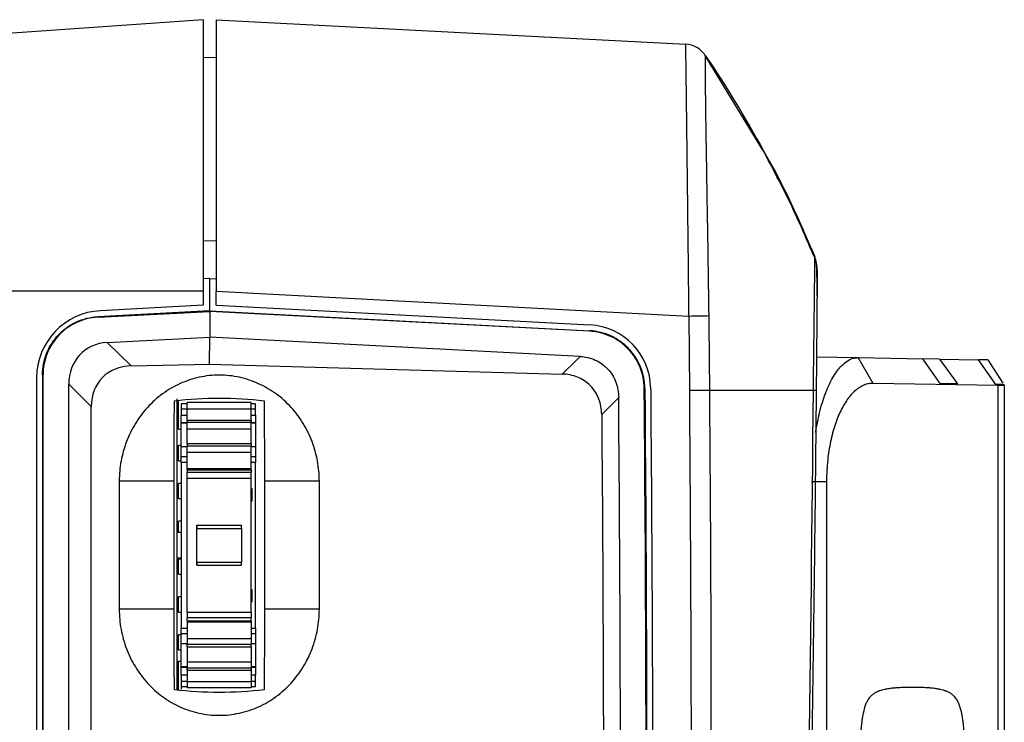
# Model space of a CAD drawing. Header units: millimetres. Extents: x 15 to 415, y 5 to 292.
# Tile 5 of 15: x 43 to 82, y 216 to 244. Entities that reach past the tile are written whole.
import ezdxf

# ---------------------------------------------------------------- set-up
doc = ezdxf.new("R2010")
doc.units = ezdxf.units.MM

msp = doc.modelspace()

# ---------------------------------------------------------------- linework, layer by layer
at = {"color": 7, "linetype": 'Continuous', "lineweight": 25}
for p, q in [((50.511, 243.836), (42.363, 243.267)), ((51.019, 243.841), (69.637, 242.865)), ((69.637, 242.865), (69.637, 242.865)), ((72.696, 238.672), (70.411, 242.427)), ((51.019, 242.326), (50.511, 242.335)), ((51.019, 235.074), (50.511, 235.066)), ((74.746, 234.436), (74.746, 234.45)), ((74.845, 233.878), (74.846, 233.952)), ((50.765, 233.583), (50.511, 233.569)), ((50.776, 233.582), (50.765, 233.583)), ((50.776, 232.297), (50.776, 233.582)), ((50.776, 233.582), (51.019, 233.569)), ((50.511, 233.074), (42.354, 233.074)), ((50.511, 233.074), (50.511, 232.517)), ((69.76, 232.078), (51.019, 233.061)), ((51.019, 232.517), (51.019, 233.061)), ((74.837, 232.797), (74.835, 232.639)), ((50.765, 232.298), (46.326, 232.065)), ((46.328, 232.043), (50.765, 232.276)), ((50.511, 232.517), (46.435, 232.303)), ((50.765, 232.298), (50.765, 232.276)), ((50.776, 232.297), (50.765, 232.298)), ((50.765, 232.276), (50.765, 231.258)), ((65.824, 231.486), (50.765, 232.276)), ((50.776, 232.297), (65.825, 231.509)), ((51.019, 232.517), (65.837, 231.74)), ((46.326, 232.065), (46.328, 232.043)), ((69.791, 229.133), (69.764, 232.078)), ((65.824, 231.486), (65.825, 231.509)), ((74.826, 231.492), (74.826, 231.432)), ((46.707, 231.046), (50.765, 231.258)), ((46.707, 231.046), (47.65, 230.121)), ((50.761, 230.182), (50.765, 231.258)), ((65.448, 230.489), (50.765, 231.258)), ((74.817, 230.471), (76.472, 230.442)), ((77.066, 229.423), (76.472, 230.442)), ((76.472, 230.442), (79.027, 230.397)), ((79.722, 229.414), (79.027, 230.397)), ((79.696, 230.386), (79.027, 230.397)), ((79.696, 230.386), (80.402, 229.402)), ((79.696, 230.386), (81.236, 230.359)), ((81.931, 229.375), (81.236, 230.359)), ((81.604, 230.352), (81.236, 230.359)), ((81.604, 230.352), (82.199, 229.431)), ((47.65, 230.121), (50.761, 230.182)), ((50.761, 230.182), (64.737, 229.791)), ((43.907, 229.64), (43.907, 180.429)), ((44.161, 229.76), (44.139, 229.76)), ((44.139, 229.76), (44.139, 180.309)), ((44.161, 180.309), (44.161, 229.76)), ((45.177, 180.683), (45.177, 229.386)), ((46.071, 228.51), (45.177, 229.386)), ((67.991, 229.121), (67.99, 229.222)), ((68.013, 229.222), (67.99, 229.222)), ((68.014, 229.121), (67.991, 229.121)), ((68.013, 229.222), (68.014, 229.121)), ((68.244, 229.224), (68.245, 229.123)), ((74.697, 229.139), (70.576, 229.139)), ((82.023, 229.337), (77.066, 229.423)), ((80.402, 229.402), (79.722, 229.414)), ((82.002, 229.374), (81.931, 229.375)), ((82.023, 229.337), (82.002, 229.374)), ((82.023, 190.156), (82.023, 229.337)), ((82.261, 229.334), (82.237, 229.371)), ((82.261, 229.334), (82.261, 190.159)), ((49.47, 217.268), (49.47, 228.743)), ((49.476, 223.505), (49.476, 228.803)), ((49.533, 227.607), (49.533, 228.746)), ((66.977, 228.855), (66.303, 228.193)), ((46.071, 181.56), (46.071, 228.51)), ((49.871, 228.607), (49.633, 228.607)), ((49.633, 228.607), (49.633, 228.408)), ((49.633, 228.408), (49.633, 228.162)), ((52.411, 228.659), (49.871, 228.659)), ((49.871, 228.406), (49.871, 228.659)), ((49.871, 228.406), (52.411, 228.406)), ((49.871, 227.916), (49.871, 228.406)), ((52.411, 228.406), (52.411, 228.659)), ((52.583, 228.607), (52.411, 228.607)), ((52.411, 227.916), (52.411, 228.406)), ((52.583, 228.408), (52.583, 228.607)), ((52.583, 228.162), (52.583, 228.408)), ((49.633, 227.876), (49.633, 228.162)), ((49.871, 227.96), (52.411, 227.96)), ((52.411, 227.96), (52.411, 227.873)), ((52.583, 228.162), (52.583, 227.876)), ((49.47, 227.628), (49.476, 227.628)), ((49.533, 227.607), (49.633, 227.607)), ((49.633, 227.876), (49.871, 227.876)), ((49.633, 227.855), (49.633, 227.876)), ((49.633, 227.855), (49.871, 227.855)), ((49.633, 226.921), (49.633, 227.855)), ((52.411, 227.873), (49.871, 227.873)), ((49.871, 227.623), (49.871, 227.873)), ((49.871, 227.623), (52.411, 227.623)), ((52.411, 227.876), (52.583, 227.876)), ((52.411, 227.623), (52.411, 227.873)), ((52.411, 227.855), (52.583, 227.855)), ((52.411, 227.04), (52.411, 227.623)), ((52.583, 227.876), (52.583, 227.855)), ((52.583, 227.855), (52.583, 226.921)), ((49.633, 226.955), (49.533, 226.955)), ((49.533, 226.355), (49.533, 226.955)), ((49.633, 226.921), (49.871, 226.921)), ((49.633, 226.519), (49.633, 226.921)), ((49.871, 227.04), (52.411, 227.04)), ((52.411, 226.938), (49.871, 226.938)), ((49.871, 226.7), (49.871, 226.938)), ((52.411, 227.04), (52.411, 226.938)), ((52.411, 226.7), (52.411, 226.938)), ((52.411, 226.921), (52.583, 226.921)), ((52.583, 226.921), (52.583, 226.519)), ((49.533, 226.355), (49.633, 226.355)), ((49.633, 226.519), (49.871, 226.519)), ((49.633, 226.291), (49.633, 226.519)), ((49.871, 226.7), (52.411, 226.7)), ((49.871, 226.041), (49.871, 226.7)), ((52.411, 226.041), (52.411, 226.7)), ((52.411, 226.519), (52.583, 226.519)), ((52.583, 226.519), (52.583, 226.291)), ((49.633, 226.291), (49.633, 219.719)), ((49.871, 226.291), (49.633, 226.291)), ((49.871, 226.041), (52.411, 226.041)), ((49.871, 225.997), (49.871, 226.041)), ((49.871, 225.997), (52.411, 225.997)), ((49.871, 225.997), (49.871, 225.885)), ((52.583, 226.291), (52.411, 226.291)), ((52.411, 225.997), (52.411, 226.041)), ((52.411, 225.997), (52.411, 225.885)), ((52.583, 219.719), (52.583, 226.291)), ((52.411, 225.885), (49.871, 225.885)), ((49.871, 225.665), (49.871, 225.885)), ((49.871, 225.665), (52.411, 225.665)), ((49.871, 220.345), (49.871, 225.665)), ((52.411, 225.665), (52.411, 225.885)), ((52.411, 220.345), (52.411, 225.665)), ((49.359, 225.545), (47.181, 225.545)), ((47.181, 225.545), (47.181, 220.465)), ((49.359, 220.465), (49.359, 225.545)), ((49.633, 225.455), (49.533, 225.455)), ((49.533, 224.855), (49.533, 225.455)), ((52.433, 225.255), (52.411, 225.255)), ((52.433, 225.255), (52.433, 224.755)), ((55.112, 225.545), (52.933, 225.545)), ((52.933, 225.545), (52.933, 220.465)), ((55.112, 220.465), (55.112, 225.545)), ((75.216, 225.522), (74.622, 225.522)), ((75.216, 225.522), (75.216, 193.97)), ((49.47, 224.837), (49.476, 224.837)), ((49.533, 224.855), (49.633, 224.855)), ((52.411, 224.755), (52.433, 224.755)), ((49.47, 224.297), (49.476, 224.297)), ((49.633, 223.955), (49.533, 223.955)), ((49.533, 223.505), (49.533, 223.955)), ((50.256, 223.799), (50.256, 223.672)), ((50.256, 222.211), (50.256, 223.799)), ((50.256, 223.799), (52.026, 223.799)), ((50.256, 223.672), (52.026, 223.672)), ((50.256, 222.338), (50.256, 223.672)), ((52.026, 223.672), (52.026, 223.799)), ((52.026, 223.672), (52.026, 222.338)), ((49.633, 223.505), (49.47, 223.505)), ((49.47, 222.505), (49.633, 222.505)), ((49.476, 217.267), (49.476, 222.505)), ((49.633, 222.455), (49.533, 222.455)), ((49.533, 221.855), (49.533, 222.455)), ((50.256, 222.338), (52.026, 222.338)), ((50.256, 222.338), (50.256, 222.211)), ((50.256, 222.211), (52.026, 222.211)), ((52.026, 222.211), (52.026, 222.338)), ((49.533, 221.855), (49.633, 221.855)), ((49.633, 220.955), (49.533, 220.955)), ((49.533, 220.355), (49.533, 220.955)), ((52.411, 221.255), (52.433, 221.255)), ((52.433, 221.255), (52.433, 220.755)), ((49.476, 220.697), (49.47, 220.697)), ((52.433, 220.755), (52.411, 220.755)), ((49.359, 220.465), (47.181, 220.465)), ((49.533, 220.355), (49.633, 220.355)), ((49.871, 220.345), (52.411, 220.345)), ((49.871, 220.345), (49.871, 220.126)), ((52.411, 220.126), (49.871, 220.126)), ((49.871, 220.013), (49.871, 220.126)), ((52.411, 220.345), (52.411, 220.126)), ((52.411, 220.013), (52.411, 220.126)), ((55.112, 220.465), (52.933, 220.465)), ((49.871, 220.013), (52.411, 220.013)), ((49.871, 220.013), (49.871, 219.969)), ((49.871, 219.969), (52.411, 219.969)), ((49.871, 219.969), (49.871, 219.31)), ((52.411, 220.013), (52.411, 219.969)), ((52.411, 219.969), (52.411, 219.31)), ((49.633, 219.455), (49.533, 219.455)), ((49.533, 218.855), (49.533, 219.455)), ((49.633, 219.719), (49.871, 219.719)), ((49.633, 219.491), (49.633, 219.719)), ((49.871, 219.491), (49.633, 219.491)), ((49.633, 219.089), (49.633, 219.491)), ((52.411, 219.719), (52.583, 219.719)), ((52.583, 219.491), (52.411, 219.491)), ((52.583, 219.719), (52.583, 219.491)), ((52.583, 219.491), (52.583, 219.089)), ((49.871, 219.089), (49.633, 219.089)), ((49.633, 218.183), (49.633, 219.089)), ((49.871, 219.31), (52.411, 219.31)), ((49.871, 219.31), (49.871, 219.072)), ((52.411, 219.072), (49.871, 219.072)), ((49.871, 218.97), (52.411, 218.97)), ((52.411, 219.31), (52.411, 219.072)), ((52.583, 219.089), (52.411, 219.089)), ((52.411, 218.97), (52.411, 219.072)), ((52.411, 218.97), (52.411, 218.387)), ((52.583, 219.089), (52.583, 218.183)), ((49.533, 218.855), (49.633, 218.855)), ((49.533, 217.264), (49.533, 218.403)), ((49.533, 218.403), (49.633, 218.403)), ((49.871, 218.183), (49.633, 218.183)), ((49.633, 218.161), (49.633, 218.183)), ((49.871, 218.161), (49.633, 218.161)), ((49.633, 217.848), (49.633, 218.161)), ((49.871, 218.387), (52.411, 218.387)), ((49.871, 218.387), (49.871, 218.137)), ((52.411, 218.387), (52.411, 218.137)), ((52.583, 218.183), (52.411, 218.183)), ((52.583, 218.161), (52.411, 218.161)), ((52.583, 218.183), (52.583, 218.161)), ((52.583, 218.161), (52.583, 217.848)), ((49.633, 217.848), (49.633, 217.602)), ((52.411, 218.137), (49.871, 218.137)), ((49.871, 218.094), (49.871, 217.604)), ((49.871, 218.05), (52.411, 218.05)), ((52.411, 218.05), (52.411, 218.137)), ((52.411, 218.094), (52.411, 217.604)), ((52.583, 217.602), (52.583, 217.848)), ((49.633, 217.602), (49.633, 217.403)), ((49.633, 217.403), (49.871, 217.403)), ((49.633, 217.403), (49.633, 217.303)), ((49.871, 217.604), (52.411, 217.604)), ((49.871, 217.604), (49.871, 217.351)), ((52.411, 217.604), (52.411, 217.351)), ((52.411, 217.403), (52.583, 217.403)), ((52.583, 217.403), (52.583, 217.602)), ((52.411, 217.351), (49.871, 217.351))]:
    msp.add_line(p, q, dxfattribs=at)
at = {"color": 8, "linetype": 'Continuous', "lineweight": 25}
for p, q in [((49.633, 228.408), (49.871, 228.408)), ((52.411, 228.408), (52.583, 228.408)), ((49.633, 228.162), (49.871, 228.162)), ((52.411, 228.162), (52.583, 228.162)), ((49.871, 217.848), (49.633, 217.848)), ((52.583, 217.848), (52.411, 217.848)), ((49.871, 217.602), (49.633, 217.602)), ((52.583, 217.602), (52.411, 217.602))]:
    msp.add_line(p, q, dxfattribs=at)
at = {"color": 7, "linetype": 'Continuous', "lineweight": 25, "flags": 128}
for points in [[(64.737, 229.791), (65.302, 230.345), (65.448, 230.489)], [(49.871, 227.96), (49.871, 227.95), (49.871, 227.939), (49.871, 227.928), (49.871, 227.917), (49.871, 227.906), (49.871, 227.895), (49.871, 227.884), (49.871, 227.873)], [(49.871, 227.04), (49.871, 227.116), (49.871, 227.191), (49.871, 227.265), (49.871, 227.339), (49.871, 227.411), (49.871, 227.483), (49.871, 227.554), (49.871, 227.623)], [(49.871, 227.04), (49.871, 227.027), (49.871, 227.015), (49.871, 227.002), (49.871, 226.989), (49.871, 226.977), (49.871, 226.964), (49.871, 226.951), (49.871, 226.938)], [(49.871, 218.97), (49.871, 218.983), (49.871, 218.995), (49.871, 219.008), (49.871, 219.021), (49.871, 219.033), (49.871, 219.046), (49.871, 219.059), (49.871, 219.072)], [(49.871, 218.97), (49.871, 218.894), (49.871, 218.819), (49.871, 218.745), (49.871, 218.671), (49.871, 218.599), (49.871, 218.527), (49.871, 218.456), (49.871, 218.387)], [(49.871, 218.05), (49.871, 218.061), (49.871, 218.071), (49.871, 218.082), (49.871, 218.093), (49.871, 218.104), (49.871, 218.115), (49.871, 218.126), (49.871, 218.137)]]:
    msp.add_lwpolyline(points, dxfattribs=at)
at = {"color": 7, "linetype": 'Continuous', "lineweight": 25}
for centre, radius, start, end in [((46.574, 229.64), 2.667, 93, 180), ((65.705, 229.204), 2.54, 0.4671, 87)]:
    msp.add_arc(centre, radius, start, end, dxfattribs=at)
for centre, major_axis, ratio, start_param, end_param in [((47.077, 229.103), (-1.334, 1.569), 0.862158, 5.700596, 7.075276), ((48.033, 228.166), (1.516, -1.487), 0.837283, 2.454253, 3.828933)]:
    msp.add_ellipse(centre, major_axis=major_axis, ratio=ratio, start_param=start_param, end_param=end_param, dxfattribs=at)
for points, knots in [([(50.511, 243.836), (50.511, 243.836), (50.511, 243.8), (50.511, 243.631), (50.511, 243.498), (50.511, 243.198), (50.511, 243.081), (50.511, 242.806), (50.511, 242.649), (50.511, 242.297), (50.511, 242.102), (50.511, 241.666), (50.511, 241.424), (50.511, 240.652), (50.511, 240.071), (50.511, 238.786), (50.511, 238.111), (50.511, 236.715), (50.511, 235.99), (50.511, 234.538), (50.511, 233.808), (50.511, 233.074)], [0, 0, 0, 0, 0.125, 0.125, 0.25, 0.25, 0.3125, 0.3125, 0.375, 0.375, 0.4375, 0.4375, 0.5, 0.5, 0.625, 0.625, 0.75, 0.75, 0.875, 0.875, 1, 1, 1, 1]), ([(51.019, 243.841), (51.019, 243.841), (51.019, 243.804), (51.019, 243.631), (51.019, 243.496), (51.019, 243.188), (51.019, 243.068), (51.019, 242.792), (51.019, 242.635), (51.019, 242.281), (51.019, 242.083), (51.019, 241.641), (51.019, 241.398), (51.019, 240.623), (51.019, 240.04), (51.019, 238.754), (51.019, 238.079), (51.019, 236.684), (51.019, 235.96), (51.019, 234.513), (51.019, 233.788), (51.019, 233.061)], [0, 0, 0, 0, 0.125, 0.125, 0.25, 0.25, 0.3125, 0.3125, 0.375, 0.375, 0.4375, 0.4375, 0.5, 0.5, 0.625, 0.625, 0.75, 0.75, 0.875, 0.875, 1, 1, 1, 1]), ([(69.764, 232.078), (69.762, 232.235), (69.759, 232.546), (69.754, 233.006), (69.749, 233.456), (69.744, 233.894), (69.74, 234.322), (69.735, 234.739), (69.731, 235.146), (69.726, 235.541), (69.722, 235.926), (69.717, 236.301), (69.713, 236.664), (69.709, 237.018), (69.705, 237.36), (69.701, 237.692), (69.697, 238.014), (69.694, 238.325), (69.69, 238.625), (69.687, 238.915), (69.683, 239.195), (69.68, 239.464), (69.677, 239.723), (69.674, 239.971), (69.671, 240.209), (69.668, 240.437), (69.665, 240.654), (69.662, 240.861), (69.66, 241.058), (69.658, 241.244), (69.655, 241.42), (69.653, 241.586), (69.651, 241.742), (69.649, 241.888), (69.648, 242.023), (69.646, 242.149), (69.644, 242.264), (69.643, 242.369), (69.642, 242.464), (69.641, 242.549), (69.64, 242.623), (69.639, 242.688), (69.638, 242.743), (69.638, 242.788), (69.637, 242.822), (69.637, 242.847), (69.637, 242.862), (69.637, 242.864), (69.637, 242.865)], [0, 0, 0, 0, 0.026913, 0.053216, 0.078927, 0.104062, 0.12864, 0.152679, 0.176199, 0.199221, 0.221768, 0.243864, 0.265533, 0.286801, 0.307695, 0.328245, 0.34848, 0.36843, 0.388129, 0.407609, 0.426905, 0.44605, 0.465082, 0.484035, 0.502946, 0.521852, 0.540787, 0.559789, 0.578891, 0.598129, 0.617537, 0.637146, 0.656989, 0.677095, 0.697493, 0.718212, 0.739276, 0.760712, 0.782542, 0.804789, 0.827473, 0.850613, 0.874229, 0.898338, 0.922954, 0.948094, 0.973772, 1, 1, 1, 1]), ([(70.411, 242.427), (70.328, 242.55), (70.212, 242.66), (69.939, 242.814), (69.785, 242.857), (69.637, 242.865)], [0, 0, 0, 0, 0.5, 0.5, 1, 1, 1, 1]), ([(70.411, 242.427), (70.328, 242.55), (70.212, 242.66), (69.939, 242.814), (69.785, 242.857), (69.637, 242.865)], [0, 0, 0, 0, 0.5, 0.5, 1, 1, 1, 1]), ([(70.411, 242.427), (70.41, 242.425), (70.41, 242.422), (70.409, 242.404), (70.408, 242.376), (70.407, 242.338), (70.406, 242.289), (70.405, 242.231), (70.405, 242.164), (70.404, 242.088), (70.404, 242.003), (70.404, 241.911), (70.405, 241.812), (70.405, 241.708), (70.406, 241.597), (70.406, 241.483), (70.407, 241.365), (70.408, 241.244), (70.409, 241.121), (70.41, 240.998), (70.411, 240.875), (70.412, 240.754), (70.414, 240.634), (70.415, 240.518), (70.416, 240.406), (70.417, 240.298), (70.418, 240.196), (70.419, 240.1), (70.42, 240.011), (70.422, 239.929), (70.426, 239.62), (70.437, 238.953), (70.458, 237.732), (70.479, 236.444), (70.498, 235.292), (70.512, 234.424), (70.524, 233.603), (70.535, 232.831), (70.542, 232.333), (70.545, 232.093)], [0, 0, 0, 0, 0.028077, 0.055383, 0.081916, 0.107677, 0.132669, 0.15689, 0.180332, 0.202995, 0.224879, 0.245988, 0.266328, 0.285891, 0.304672, 0.32267, 0.339886, 0.356321, 0.371981, 0.386868, 0.400982, 0.41432, 0.42688, 0.438663, 0.449667, 0.459894, 0.469344, 0.478018, 0.485916, 0.49304, 0.49939, 0.564758, 0.649542, 0.753614, 0.809184, 0.861616, 0.910892, 0.957013, 1, 1, 1, 1]), ([(70.411, 242.427), (71.236, 241.203), (72.813, 238.611), (74.137, 235.881), (74.746, 234.45)], [0.0506191, 0.0506191, 0.0506191, 0.0506191, 0.5, 0.973503, 0.973503, 0.973503, 0.973503]), ([(74.746, 234.395), (74.435, 235.118), (73.808, 236.575), (73.069, 237.97), (72.697, 238.673)], [0, 0, 0, 0, 0.496275, 1, 1, 1, 1]), ([(74.845, 233.894), (74.841, 233.994), (74.834, 234.194), (74.775, 234.363), (74.746, 234.448)], [0, 0, 0, 0, 0.499278, 1, 1, 1, 1]), ([(74.845, 233.893), (74.841, 233.993), (74.834, 234.194), (74.775, 234.363), (74.746, 234.448)], [0, 0, 0, 0, 0.499578, 1, 1, 1, 1]), ([(74.838, 232.899), (74.839, 233.088), (74.841, 233.487), (74.833, 233.913), (74.808, 234.242), (74.767, 234.376), (74.746, 234.446)], [0, 0, 0, 0, 0.2156697, 0.4557765, 0.7183133, 1, 1, 1, 1]), ([(74.845, 233.894), (74.845, 233.842), (74.844, 233.737), (74.841, 233.385), (74.839, 233.033), (74.838, 232.903)], [0, 0, 0, 0, 0.379321, 0.771158, 1, 1, 1, 1]), ([(74.838, 232.899), (74.837, 232.859), (74.837, 232.779), (74.836, 232.65), (74.834, 232.513), (74.833, 232.369), (74.832, 232.216), (74.831, 232.055), (74.829, 231.887), (74.828, 231.71), (74.826, 231.526), (74.825, 231.334), (74.822, 231.027), (74.818, 230.559), (74.812, 229.892), (74.808, 229.404), (74.805, 229.138)], [0, 0, 0, 0, 0.041111, 0.082655, 0.124783, 0.167641, 0.211367, 0.256088, 0.301926, 0.34899, 0.397385, 0.447202, 0.498527, 0.633809, 0.800791, 1, 1, 1, 1]), ([(44.139, 229.76), (44.139, 229.908), (44.153, 230.053), (44.208, 230.339), (44.249, 230.48), (44.358, 230.753), (44.425, 230.882), (44.582, 231.127), (44.673, 231.244), (44.874, 231.455), (44.983, 231.551), (45.221, 231.721), (45.349, 231.795), (45.744, 231.978), (46.033, 232.05), (46.326, 232.065)], [0, 0, 0, 0, 0.125, 0.125, 0.25, 0.25, 0.375, 0.375, 0.5, 0.5, 0.625, 0.625, 0.75, 0.75, 1, 1, 1, 1]), ([(46.328, 232.043), (46.039, 232.028), (45.753, 231.957), (45.228, 231.715), (44.988, 231.544), (44.59, 231.124), (44.431, 230.876), (44.217, 230.339), (44.161, 230.05), (44.161, 229.76)], [1.623156, 1.623156, 1.623156, 1.623156, 2.002765, 2.002765, 2.382374, 2.382374, 2.761984, 2.761984, 3.141593, 3.141593, 3.141593, 3.141593]), ([(70.545, 232.093), (70.458, 232.091), (70.339, 232.089), (70.065, 232.084), (69.912, 232.081), (69.764, 232.078)], [0, 0, 0, 0, 0.5, 0.5, 1, 1, 1, 1]), ([(70.545, 232.093), (70.548, 231.833), (70.551, 231.578), (70.556, 231.079), (70.559, 230.834), (70.566, 230.104), (70.571, 229.625), (70.576, 229.139)], [0, 0, 0, 0, 0.25, 0.25, 0.5, 0.5, 1, 1, 1, 1]), ([(74.83, 231.941), (74.83, 231.926), (74.828, 231.661), (74.827, 231.585), (74.826, 231.513)], [0, 0, 0, 0, 0.05623, 1, 1, 1, 1]), ([(67.99, 229.222), (67.988, 229.51), (67.931, 229.797), (67.714, 230.33), (67.555, 230.576), (67.157, 230.992), (66.919, 231.162), (66.396, 231.401), (66.112, 231.471), (65.824, 231.486)], [3.149744, 3.149744, 3.149744, 3.149744, 3.527316, 3.527316, 3.904887, 3.904887, 4.282458, 4.282458, 4.660029, 4.660029, 4.660029, 4.660029]), ([(68.013, 229.222), (68.011, 229.369), (67.996, 229.513), (67.94, 229.797), (67.898, 229.938), (67.788, 230.208), (67.721, 230.336), (67.564, 230.579), (67.472, 230.695), (67.272, 230.904), (67.163, 230.999), (66.926, 231.167), (66.799, 231.241), (66.405, 231.422), (66.118, 231.493), (65.825, 231.509)], [0, 0, 0, 0, 0.125, 0.125, 0.25, 0.25, 0.375, 0.375, 0.5, 0.5, 0.625, 0.625, 0.75, 0.75, 1, 1, 1, 1]), ([(65.448, 230.489), (65.656, 230.478), (65.858, 230.431), (66.142, 230.304), (66.231, 230.253), (66.398, 230.134), (66.477, 230.064), (66.687, 229.838), (66.796, 229.657), (66.94, 229.271), (66.976, 229.063), (66.977, 228.855)], [0, 0, 0, 0, 0.25, 0.25, 0.375, 0.375, 0.5, 0.5, 0.75, 0.75, 1, 1, 1, 1]), ([(74.783, 227.484), (74.832, 227.752), (74.935, 228.316), (75.166, 229.04), (75.446, 229.656), (75.73, 230.057), (75.995, 230.293), (76.23, 230.421), (76.391, 230.435), (76.472, 230.442)], [0, 0, 0, 0, 0.150504, 0.316363, 0.484504, 0.654789, 0.76831, 0.882819, 1, 1, 1, 1]), ([(55.112, 225.545), (55.112, 225.813), (55.088, 226.079), (54.992, 226.602), (54.92, 226.864), (54.73, 227.364), (54.613, 227.602), (54.335, 228.057), (54.172, 228.274), (53.811, 228.668), (53.614, 228.846), (53.183, 229.161), (52.948, 229.299), (52.464, 229.519), (52.211, 229.604), (51.685, 229.719), (51.416, 229.749), (50.876, 229.749), (50.611, 229.72), (50.091, 229.606), (49.833, 229.521), (49.346, 229.3), (49.116, 229.165), (48.683, 228.849), (48.482, 228.668), (48.122, 228.275), (47.96, 228.06), (47.679, 227.602), (47.563, 227.363), (47.373, 226.864), (47.3, 226.603), (47.205, 226.077), (47.181, 225.812), (47.181, 225.545)], [0, 0, 0, 0, 0.0625, 0.0625, 0.125, 0.125, 0.1875, 0.1875, 0.25, 0.25, 0.3125, 0.3125, 0.375, 0.375, 0.4375, 0.4375, 0.5, 0.5, 0.5625, 0.5625, 0.625, 0.625, 0.6875, 0.6875, 0.75, 0.75, 0.8125, 0.8125, 0.875, 0.875, 0.9375, 0.9375, 1, 1, 1, 1]), ([(66.303, 228.193), (66.301, 228.402), (66.265, 228.608), (66.153, 228.899), (66.107, 228.991), (65.996, 229.165), (65.93, 229.248), (65.785, 229.396), (65.706, 229.462), (65.534, 229.577), (65.44, 229.627), (65.153, 229.744), (64.946, 229.786), (64.737, 229.791)], [0, 0, 0, 0, 0.25, 0.25, 0.375, 0.375, 0.5, 0.5, 0.625, 0.625, 0.75, 0.75, 1, 1, 1, 1]), ([(67.835, 180.819), (67.969, 188.869), (68.039, 196.919), (68.083, 213.02), (68.057, 221.07), (67.991, 229.121)], [0, 0, 0, 0, 0.02415133, 0.02415133, 0.04830267, 0.04830267, 0.04830267, 0.04830267]), ([(68.014, 229.121), (68.079, 221.07), (68.106, 213.02), (68.061, 196.919), (67.991, 188.868), (67.857, 180.819)], [0, 0, 0, 0, 0.5, 0.5, 1, 1, 1, 1]), ([(68.245, 229.123), (68.311, 221.071), (68.337, 213.02), (68.293, 196.917), (68.223, 188.865), (68.089, 180.815)], [0, 0, 0, 0, 0.5, 0.5, 1, 1, 1, 1]), ([(69.357, 168.59), (69.387, 169.8), (69.448, 172.239), (69.528, 175.926), (69.599, 179.672), (69.662, 183.475), (69.716, 187.337), (69.762, 191.257), (69.8, 195.235), (69.828, 199.271), (69.849, 203.366), (69.861, 207.518), (69.864, 211.729), (69.859, 215.998), (69.845, 220.325), (69.823, 224.71), (69.802, 227.653), (69.791, 229.134)], [0, 0, 0, 0, 0.0599565, 0.12087, 0.1827409, 0.2455696, 0.3093564, 0.3741018, 0.4398062, 0.5064698, 0.574093, 0.6426761, 0.7122193, 0.7827231, 0.8541876, 0.9266132, 1, 1, 1, 1]), ([(70.576, 229.139), (70.487, 229.139), (70.367, 229.138), (70.093, 229.136), (69.939, 229.135), (69.791, 229.134)], [0, 0, 0, 0, 0.5, 0.5, 1, 1, 1, 1]), ([(70.576, 229.139), (70.649, 219.045), (70.662, 208.95), (70.523, 188.759), (70.373, 178.663), (70.106, 168.569)], [0, 0, 0, 0, 0.5, 0.5, 1, 1, 1, 1]), ([(73.193, 167.457), (73.639, 177.731), (73.963, 188.01), (74.445, 208.572), (74.602, 218.855), (74.696, 229.139)], [0, 0, 0, 0, 0.5, 0.5, 1, 1, 1, 1]), ([(74.805, 229.138), (74.788, 227.409), (74.754, 223.975), (74.689, 218.861), (74.615, 213.82), (74.53, 208.852), (74.434, 203.957), (74.329, 199.136), (74.212, 194.389), (74.085, 189.717), (73.948, 185.119), (73.8, 180.595), (73.641, 176.147), (73.473, 171.774), (73.35, 168.884), (73.289, 167.452)], [0, 0, 0, 0, 0.084059, 0.166943, 0.248648, 0.329169, 0.408504, 0.486648, 0.563597, 0.639348, 0.713896, 0.78724, 0.859374, 0.930295, 1, 1, 1, 1]), ([(77.066, 229.423), (77.035, 229.423), (76.975, 229.422), (76.854, 229.405), (76.705, 229.361), (76.528, 229.27), (76.357, 229.143), (76.193, 228.981), (76.037, 228.785), (75.891, 228.557), (75.757, 228.3), (75.634, 228.016), (75.526, 227.707), (75.432, 227.377), (75.355, 227.029), (75.293, 226.666), (75.256, 226.353), (75.236, 226.099), (75.225, 225.908), (75.218, 225.715), (75.217, 225.586), (75.216, 225.522)], [0, 0, 0, 0, 0.0329343, 0.0659162, 0.1316515, 0.1971062, 0.2621755, 0.3267662, 0.3908031, 0.454229, 0.5170107, 0.5791371, 0.6406243, 0.7015119, 0.7618659, 0.8217732, 0.8813412, 0.9109958, 0.9407136, 0.9703529, 1, 1, 1, 1]), ([(82.261, 229.334), (82.26, 229.334), (82.259, 229.334), (82.244, 229.334), (82.219, 229.334), (82.185, 229.335), (82.141, 229.335), (82.088, 229.336), (82.045, 229.337), (82.023, 229.337)], [0, 0, 0, 0, 0.140875, 0.282411, 0.424607, 0.567464, 0.710982, 0.85516, 1, 1, 1, 1]), ([(49.366, 228.736), (49.951, 228.806), (50.544, 228.841), (51.748, 228.841), (52.342, 228.806), (52.927, 228.736)], [0, 0, 0, 0, 0.5, 0.5, 1, 1, 1, 1]), ([(66.825, 181.192), (66.955, 189.138), (67.024, 197.084), (67.067, 212.971), (67.041, 220.913), (66.977, 228.855)], [0.00154134, 0.00154134, 0.00154134, 0.00154134, 0.02537927, 0.02537927, 0.04920415, 0.04920415, 0.04920415, 0.04920415]), ([(66.303, 228.193), (66.364, 220.471), (66.389, 212.748), (66.346, 197.302), (66.279, 189.58), (66.152, 181.858)], [0, 0, 0, 0, 0.5, 0.5, 1, 1, 1, 1]), ([(47.181, 220.465), (47.181, 220.197), (47.205, 219.931), (47.3, 219.408), (47.373, 219.147), (47.563, 218.646), (47.68, 218.408), (47.958, 217.953), (48.121, 217.736), (48.481, 217.342), (48.679, 217.164), (49.11, 216.849), (49.345, 216.711), (49.829, 216.491), (50.081, 216.406), (50.608, 216.291), (50.876, 216.261), (51.416, 216.261), (51.681, 216.29), (52.202, 216.404), (52.46, 216.49), (52.947, 216.71), (53.177, 216.845), (53.61, 217.161), (53.811, 217.342), (54.171, 217.735), (54.333, 217.95), (54.613, 218.408), (54.73, 218.648), (54.92, 219.146), (54.992, 219.408), (55.088, 219.933), (55.112, 220.198), (55.112, 220.465)], [0, 0, 0, 0, 0.0625, 0.0625, 0.125, 0.125, 0.1875, 0.1875, 0.25, 0.25, 0.3125, 0.3125, 0.375, 0.375, 0.4375, 0.4375, 0.5, 0.5, 0.5625, 0.5625, 0.625, 0.625, 0.6875, 0.6875, 0.75, 0.75, 0.8125, 0.8125, 0.875, 0.875, 0.9375, 0.9375, 1, 1, 1, 1]), ([(49.366, 217.274), (49.364, 217.795), (49.362, 218.327), (49.36, 219.398), (49.359, 219.933), (49.359, 220.465)], [0, 0, 0, 0, 0.5, 0.5, 1, 1, 1, 1]), ([(52.933, 220.465), (52.933, 219.931), (52.933, 219.395), (52.931, 218.321), (52.929, 217.793), (52.927, 217.274)], [0, 0, 0, 0, 0.5, 0.5, 1, 1, 1, 1]), ([(52.927, 217.274), (52.342, 217.204), (51.748, 217.169), (50.544, 217.169), (49.951, 217.204), (49.366, 217.274)], [0, 0, 0, 0, 0.5, 0.5, 1, 1, 1, 1]), ([(78.62, 217.366), (78.529, 217.366), (78.399, 217.365), (78.251, 217.361), (78.157, 217.357), (78.062, 217.353), (77.967, 217.347), (77.854, 217.337), (77.721, 217.323), (77.598, 217.303), (77.497, 217.283), (77.415, 217.263), (77.336, 217.239), (77.28, 217.218), (77.242, 217.202), (77.193, 217.18), (77.138, 217.151), (77.085, 217.117), (77.032, 217.078), (76.984, 217.035), (76.934, 216.982), (76.895, 216.933), (76.858, 216.877), (76.822, 216.816), (76.789, 216.748), (76.73, 216.6), (76.685, 216.44), (76.649, 216.253), (76.629, 216.131), (76.608, 215.979), (76.592, 215.838), (76.58, 215.709), (76.567, 215.563), (76.556, 215.41), (76.546, 215.25), (76.536, 215.063), (76.527, 214.863), (76.52, 214.675), (76.514, 214.515), (76.508, 214.313), (76.502, 214.032), (76.496, 213.77), (76.492, 213.528), (76.487, 213.165), (76.483, 212.772), (76.48, 212.349), (76.478, 211.986), (76.474, 211.119), (76.474, 210.342), (76.473, 209.746)], [0, 0, 0, 0, 0.055989, 0.079141, 0.090714, 0.113859, 0.136999, 0.148606, 0.183411, 0.218198, 0.223992, 0.245397, 0.268804, 0.272703, 0.280487, 0.292149, 0.303485, 0.314801, 0.326077, 0.337332, 0.346404, 0.359962, 0.364475, 0.373475, 0.386766, 0.391194, 0.426483, 0.435352, 0.444245, 0.460436, 0.476692, 0.48212, 0.49449, 0.515348, 0.522308, 0.536243, 0.564065, 0.574495, 0.584927, 0.605814, 0.626711, 0.658001, 0.673654, 0.689313, 0.751961, 0.775436, 0.798917, 0.845887, 1, 1, 1, 1]), ([(80.767, 209.746), (80.767, 210.342), (80.766, 211.119), (80.762, 211.986), (80.759, 212.349), (80.755, 212.772), (80.751, 213.165), (80.746, 213.528), (80.742, 213.77), (80.736, 214.032), (80.729, 214.313), (80.724, 214.515), (80.718, 214.675), (80.711, 214.863), (80.703, 215.063), (80.693, 215.25), (80.683, 215.41), (80.673, 215.563), (80.66, 215.709), (80.648, 215.838), (80.633, 215.979), (80.612, 216.131), (80.592, 216.253), (80.556, 216.44), (80.512, 216.6), (80.452, 216.748), (80.419, 216.816), (80.383, 216.877), (80.346, 216.933), (80.306, 216.982), (80.256, 217.035), (80.207, 217.078), (80.154, 217.117), (80.1, 217.151), (80.046, 217.18), (79.996, 217.202), (79.958, 217.218), (79.902, 217.239), (79.823, 217.263), (79.741, 217.283), (79.64, 217.303), (79.517, 217.323), (79.385, 217.337), (79.272, 217.347), (79.177, 217.353), (79.083, 217.357), (78.989, 217.361), (78.841, 217.365), (78.712, 217.366), (78.62, 217.366)], [0, 0, 0, 0, 0.154113, 0.201083, 0.224564, 0.248039, 0.310687, 0.326346, 0.341999, 0.373289, 0.394186, 0.415073, 0.425505, 0.435935, 0.463757, 0.477692, 0.484652, 0.50551, 0.51788, 0.523308, 0.539564, 0.555755, 0.564648, 0.573517, 0.608806, 0.613234, 0.626525, 0.635525, 0.640038, 0.653596, 0.662668, 0.673923, 0.685199, 0.696515, 0.707851, 0.719513, 0.727297, 0.731196, 0.754603, 0.776008, 0.781802, 0.816589, 0.851394, 0.863001, 0.886141, 0.909286, 0.920859, 0.944011, 1, 1, 1, 1])]:
    msp.add_open_spline(points, degree=3, knots=knots, dxfattribs=at)
for points in [[(70.411, 242.427), (70.411, 242.427), (70.411, 242.427), (70.411, 242.427)], [(74.805, 229.138), (74.805, 229.138), (74.767, 229.138), (74.696, 229.139)], [(82.238, 229.37), (82.238, 229.37), (82.157, 229.371), (82.002, 229.374)], [(49.359, 225.545), (49.359, 226.63), (49.362, 227.693), (49.366, 228.736)], [(52.927, 228.736), (52.931, 227.678), (52.933, 226.614), (52.933, 225.545)]]:
    msp.add_open_spline(points, degree=3, dxfattribs=at)
at = {"color": 8, "linetype": 'Continuous', "lineweight": 25}
for points, knots in [([(74.746, 234.45), (74.132, 235.884), (73.515, 237.327), (72.701, 238.663), (72.696, 238.672)], [0, 0, 0, 0, 0.993655, 1, 1, 1, 1]), ([(74.696, 229.139), (74.699, 229.483), (74.706, 230.185), (74.718, 231.255), (74.733, 232.329), (74.745, 233.301), (74.749, 233.963), (74.748, 234.309), (74.747, 234.427), (74.746, 234.434), (74.746, 234.436)], [0, 0, 0, 0, 0.12557, 0.256247, 0.392321, 0.533098, 0.674005, 0.810069, 0.940908, 1, 1, 1, 1])]:
    msp.add_open_spline(points, degree=3, knots=knots, dxfattribs=at)

doc.saveas('drawing.dxf')
